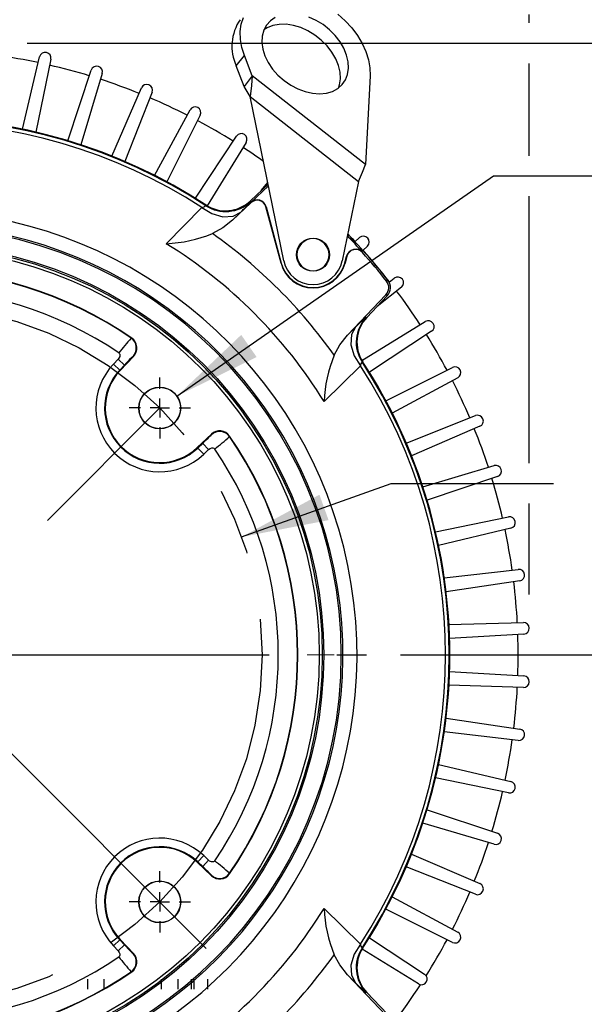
# Model space of a CAD drawing. Header units: inches. Extents: x 0 to 77, y 0 to 59.5.
# Tile 12 of 17: x 61.8 to 67.7, y 17.2 to 27.4. Entities that reach past the tile are written whole.
import ezdxf

# ---------------------------------------------------------------- set-up
doc = ezdxf.new("R2010")
doc.units = ezdxf.units.IN
doc.header["$LTSCALE"] = 7
doc.header["$MEASUREMENT"] = 0
doc.linetypes.add('CENTERX2', pattern=[0.8, 0.5, -0.1, 0.1, -0.1])
doc.linetypes.add('HIDDEN', pattern=[0.075, 0.05, -0.025])
doc.layers.add('CENTER', color=40, linetype='CENTERX2')
doc.layers.add('HIDDEN', color=102, linetype='HIDDEN')
doc.layers.add('DIMENSIONS', color=140, linetype='Continuous', lineweight=25)
doc.styles.add('SLDTEXTSTYLE0', font='TXT', dxfattribs={"width": 0.7})
doc.dimstyles.new('SLDDIMSTYLE0', dxfattribs={"dimtxt": 0.518519, "dimasz": 0.91, "dimexe": 0, "dimexo": 0.0625, "dimgap": 0.12963, "dimtad": 0, "dimtih": 1, "dimtoh": 1, "dimrnd": 1e-09, "dimzin": 12, "dimdsep": 46, "dimtxsty": 'SLDTEXTSTYLE0', "dimsah": 1, "dimcen": 0, "dimadec": 0, "dimazin": 3, "dimtfac": 1, "dimtofl": 0, "dimtmove": 0, "dimatfit": 3, "dimfxl": 0, "dimfrac": 2, "dimtolj": 1, "dimtzin": 12, "dimarcsym": 0})
doc.dimstyles.new('SLDDIMSTYLE1', dxfattribs={"dimtxt": 0.518519, "dimasz": 0.91, "dimexe": 0, "dimexo": 0.0625, "dimgap": 0.12963, "dimtad": 0, "dimtih": 1, "dimtoh": 1, "dimrnd": 1e-09, "dimdsep": 46, "dimtxsty": 'SLDTEXTSTYLE0', "dimsah": 1, "dimcen": 0.09, "dimadec": 0, "dimazin": 2, "dimtfac": 1, "dimtmove": 0, "dimatfit": 0, "dimfxl": 0, "dimfrac": 2, "dimtolj": 1, "dimtzin": 12, "dimarcsym": 0})
doc.dimstyles.new('SLDDIMSTYLE2', dxfattribs={"dimtxt": 0.518519, "dimasz": 0.91, "dimexe": 0, "dimexo": 0.0625, "dimgap": 0.12963, "dimtad": 0, "dimtih": 1, "dimtoh": 1, "dimdec": 4, "dimlfac": 7, "dimzin": 12, "dimdsep": 46, "dimtxsty": 'SLDTEXTSTYLE0', "dimsah": 1, "dimcen": 0.09, "dimadec": 0, "dimazin": 3, "dimtfac": 1, "dimtdec": 0, "dimtofl": 0, "dimtmove": 0, "dimatfit": 3, "dimfxl": 0, "dimfrac": 2, "dimtolj": 1, "dimtzin": 12, "dimarcsym": 0})
doc.dimstyles.new('SLDDIMSTYLE3', dxfattribs={"dimtxt": 0.518519, "dimasz": 0.91, "dimexe": 0, "dimexo": 0.0625, "dimgap": 0.12963, "dimtad": 0, "dimtih": 1, "dimtoh": 1, "dimrnd": 1e-09, "dimzin": 12, "dimdsep": 46, "dimtxsty": 'SLDTEXTSTYLE0', "dimsah": 1, "dimcen": 0.09, "dimadec": 0, "dimazin": 3, "dimtfac": 1, "dimtofl": 0, "dimtmove": 0, "dimatfit": 3, "dimfxl": 0, "dimfrac": 2, "dimtolj": 1, "dimtzin": 12, "dimarcsym": 0})
doc.dimstyles.new('SLDDIMSTYLE6', dxfattribs={"dimtxt": 0.518519, "dimasz": 0.91, "dimexe": 0, "dimexo": 0.0625, "dimgap": 0.12963, "dimtad": 0, "dimtih": 1, "dimtoh": 1, "dimrnd": 1e-09, "dimzin": 12, "dimdsep": 46, "dimtxsty": 'SLDTEXTSTYLE0', "dimsah": 1, "dimcen": 0, "dimadec": 0, "dimazin": 3, "dimtfac": 1, "dimtofl": 0, "dimtmove": 0, "dimatfit": 3, "dimfxl": 0, "dimfrac": 2, "dimtolj": 1, "dimtzin": 12, "dimarcsym": 0})
doc.dimstyles.new('SLDDIMSTYLE7', dxfattribs={"dimtxt": 0.518519, "dimasz": 0.91, "dimexe": 0, "dimexo": 0.0625, "dimgap": 0.12963, "dimtad": 0, "dimtih": 1, "dimtoh": 1, "dimrnd": 1e-09, "dimzin": 12, "dimdsep": 46, "dimtxsty": 'SLDTEXTSTYLE0', "dimsah": 1, "dimcen": 0, "dimadec": 0, "dimazin": 3, "dimtfac": 1, "dimtofl": 0, "dimtmove": 0, "dimatfit": 3, "dimfxl": 0, "dimfrac": 2, "dimtolj": 1, "dimtzin": 12, "dimarcsym": 0})

# ---------------------------------------------------------------- blocks, each defined once
blk = doc.blocks.new('_D')
at = {"layer": 'DIMENSIONS'}
for p, q in [((68.165, 23.379), (67.991, 23.379)), ((67.991, 23.379), (67.991, 22.555)), ((70.138, 23.379), (70.312, 23.379)), ((70.312, 23.379), (70.312, 22.555)), ((64.14, 22.07), (65.692, 22.626)), ((65.692, 22.626), (67.379, 22.626)), ((67.991, 22.555), (68.165, 22.555)), ((70.312, 22.555), (70.138, 22.555))]:
    blk.add_line(p, q, dxfattribs=at)
blk.add_solid([(64.14, 22.07), (65.044, 22.245), (64.949, 22.509)], dxfattribs=at)
at = {"layer": 'DIMENSIONS', "char_height": 0.5185, "attachment_point": 1, "style": 'SLDTEXTSTYLE0'}
for s, insert in [('%%c', (67.989, 24.164)), ('7.25', (68.773, 24.164)), ('184.2', (68.165, 23.223)), ('B.C.', (68.435, 22.283))]:
    blk.add_mtext(s, dxfattribs=dict(at, insert=insert))
blk = doc.blocks.new('_D_1')
at = {"layer": 'DIMENSIONS'}
for p, q in [((68.725, 29.352), (68.551, 29.352)), ((68.551, 29.352), (68.551, 28.527)), ((70.266, 29.352), (70.44, 29.352)), ((70.44, 29.352), (70.44, 28.527)), ((71.202, 29.353), (71.88, 29.353)), ((71.88, 29.353), (71.88, 27.704)), ((68.551, 28.527), (68.725, 28.527)), ((70.44, 28.527), (70.266, 28.527)), ((64.995, 27.704), (72.755, 27.704)), ((61.914, 27.196), (72.755, 27.196)), ((71.88, 27.196), (71.88, 25.446))]:
    blk.add_line(p, q, dxfattribs=at)
for points in [[(71.88, 27.704), (72.02, 28.614), (71.74, 28.614)], [(71.88, 27.196), (71.74, 26.286), (72.02, 26.286)]]:
    blk.add_solid(points, dxfattribs=at)
at = {"layer": 'DIMENSIONS', "char_height": 0.5185, "attachment_point": 1, "style": 'SLDTEXTSTYLE0'}
for s, insert in [('0.51', (68.725, 30.136)), ('12.9', (68.725, 29.196))]:
    blk.add_mtext(s, dxfattribs=dict(at, insert=insert))
blk = doc.blocks.new('_D_2')
at = {"layer": 'DIMENSIONS'}
for p, q in [((60.728, 25.906), (60.728, 29.263)), ((57.434, 24.139), (54.776, 26.798))]:
    blk.add_line(p, q, dxfattribs=at)
for start, end in [(90, 107.5233), (117.6632, 135)]:
    blk.add_arc((60.728, 20.846), 7.542, start, end, dxfattribs=at)
for points in [[(60.728, 28.388), (59.811, 28.473), (59.828, 28.194)], [(55.395, 26.179), (56.169, 26.678), (55.983, 26.887)]]:
    blk.add_solid(points, dxfattribs=at)
at = {"layer": 'DIMENSIONS', "insert": (57.226, 28.07), "char_height": 0.5185, "attachment_point": 1, "style": 'SLDTEXTSTYLE0'}
blk.add_mtext('45°', dxfattribs=at)
blk = doc.blocks.new('_D_4')
at = {"layer": 'DIMENSIONS'}
for p, q in [((61.914, 27.196), (72.755, 27.196)), ((71.88, 27.196), (71.88, 21.849)), ((70.893, 20.906), (70.719, 20.906)), ((70.719, 20.906), (70.719, 20.081)), ((72.866, 20.906), (73.04, 20.906)), ((73.04, 20.906), (73.04, 20.081)), ((70.719, 20.081), (70.893, 20.081)), ((73.04, 20.081), (72.866, 20.081)), ((71.88, 14.618), (71.88, 19.965)), ((66.767, 14.618), (72.755, 14.618))]:
    blk.add_line(p, q, dxfattribs=at)
for points in [[(71.88, 27.196), (71.74, 26.286), (72.02, 26.286)], [(71.88, 14.618), (72.02, 15.528), (71.74, 15.528)]]:
    blk.add_solid(points, dxfattribs=at)
at = {"layer": 'DIMENSIONS', "char_height": 0.5185, "attachment_point": 1, "style": 'SLDTEXTSTYLE0'}
for s, insert in [('12.58', (70.893, 21.69)), ('319.5', (70.893, 20.75))]:
    blk.add_mtext(s, dxfattribs=dict(at, insert=insert))
blk = doc.blocks.new('_D_8')
at = {"layer": 'DIMENSIONS'}
for p, q in [((48.106, 27.308), (47.932, 27.308)), ((47.932, 27.308), (47.932, 26.483)), ((50.078, 27.308), (50.252, 27.308)), ((50.252, 27.308), (50.252, 26.483)), ((52.22, 27.308), (50.47, 27.308)), ((56.289, 24.218), (52.22, 27.308)), ((47.932, 26.483), (48.106, 26.483)), ((50.252, 26.483), (50.078, 26.483))]:
    blk.add_line(p, q, dxfattribs=at)
blk.add_solid([(56.289, 24.218), (55.649, 24.879), (55.479, 24.657)], dxfattribs=at)
at = {"layer": 'DIMENSIONS', "char_height": 0.5185, "attachment_point": 1, "style": 'SLDTEXTSTYLE0'}
for s, insert in [('%%c', (47.714, 28.093)), ('11.15', (48.497, 28.093)), ('283.2', (48.106, 27.152))]:
    blk.add_mtext(s, dxfattribs=dict(at, insert=insert))
blk = doc.blocks.new('_D_9')
at = {"layer": 'DIMENSIONS'}
for p, q in [((55.04, 31.757), (55.04, 34.647)), ((67.128, 27.914), (67.128, 34.647)), ((55.04, 33.772), (59.394, 33.772)), ((60.097, 33.771), (59.923, 33.771)), ((59.923, 33.771), (59.923, 32.946)), ((62.07, 33.771), (62.244, 33.771)), ((62.244, 33.771), (62.244, 32.946)), ((67.128, 33.772), (62.773, 33.772)), ((59.923, 32.946), (60.097, 32.946)), ((62.244, 32.946), (62.07, 32.946)), ((55.04, 29.809), (55.04, 31.337)), ((55.04, 26.744), (55.04, 29.389)), ((67.128, 27.406), (67.128, 27.494)), ((67.128, 26.028), (67.128, 26.986)), ((55.04, 25.376), (55.04, 26.324)), ((67.128, 22.836), (67.128, 25.608)), ((55.04, 24.126), (55.04, 24.956)), ((67.128, 21.472), (67.128, 22.416))]:
    blk.add_line(p, q, dxfattribs=at)
for points in [[(55.04, 33.772), (55.95, 33.632), (55.95, 33.912)], [(67.128, 33.772), (66.218, 33.912), (66.218, 33.632)]]:
    blk.add_solid(points, dxfattribs=at)
at = {"layer": 'DIMENSIONS', "char_height": 0.5185, "attachment_point": 1, "style": 'SLDTEXTSTYLE0'}
for s, insert in [('12.09', (60.097, 34.555)), ('307.0', (60.097, 33.615))]:
    blk.add_mtext(s, dxfattribs=dict(at, insert=insert))
blk = doc.blocks.new('_D_10')
at = {"layer": 'DIMENSIONS'}
for p, q in [((65.789, 20.846), (70.407, 20.846)), ((69.532, 20.846), (69.532, 18.673)), ((68.546, 17.731), (68.372, 17.731)), ((68.372, 17.731), (68.372, 16.906)), ((70.519, 17.731), (70.693, 17.731)), ((70.693, 17.731), (70.693, 16.906)), ((68.372, 16.906), (68.546, 16.906)), ((70.693, 16.906), (70.519, 16.906)), ((69.532, 14.618), (69.532, 16.79)), ((66.767, 14.618), (70.407, 14.618))]:
    blk.add_line(p, q, dxfattribs=at)
for points in [[(69.532, 20.846), (69.392, 19.936), (69.672, 19.936)], [(69.532, 14.618), (69.672, 15.528), (69.392, 15.528)]]:
    blk.add_solid(points, dxfattribs=at)
at = {"layer": 'DIMENSIONS', "char_height": 0.5185, "attachment_point": 1, "style": 'SLDTEXTSTYLE0'}
for s, insert in [('6.23', (68.762, 18.515)), ('158.2', (68.546, 17.574))]:
    blk.add_mtext(s, dxfattribs=dict(at, insert=insert))
blk = doc.blocks.new('_D_11')
at = {"layer": 'DIMENSIONS'}
for p, q in [((63.47, 23.533), (66.755, 25.818)), ((66.755, 25.818), (67.879, 25.818))]:
    blk.add_line(p, q, dxfattribs=at)
blk.add_solid([(63.47, 23.533), (64.297, 23.938), (64.137, 24.168)], dxfattribs=at)
at = {"layer": 'DIMENSIONS', "char_height": 0.5185, "attachment_point": 1, "style": 'SLDTEXTSTYLE0'}
for s, insert in [('4X', (69.431, 26.9)), ('%%c', (68.316, 26.073)), ('1/2-13', (69.1, 26.075)), ('x 0.81', (68.788, 25.248))]:
    blk.add_mtext(s, dxfattribs=dict(at, insert=insert))
blk = doc.blocks.new('SW_CENTERMARKSYMBOL_0')
at = {"layer": 'CENTER', "color": 0}
for p, q in [((0, 0.2), (0, 4.711)), ((-0.2, 0), (-4.711, 0)), ((0, 0), (-0.1, 0)), ((0, 0), (0, 0.1)), ((0, 0), (0, -0.1)), ((0, 0), (0.1, 0)), ((0.2, 0), (4.711, 0)), ((0, -0.2), (0, -4.711))]:
    blk.add_line(p, q, dxfattribs=at)
blk = doc.blocks.new('SW_CENTERMARKSYMBOL_2')
at = {"layer": 'CENTER', "color": 0}
for p, q in [((0, 0.2), (0, 0.318)), ((-0.2, 0), (-0.318, 0)), ((0, 0), (-0.1, 0)), ((0, 0), (0, 0.1)), ((0, 0), (0, -0.1)), ((0, 0), (0.1, 0)), ((0.2, 0), (0.318, 0)), ((0, -0.2), (0, -0.318))]:
    blk.add_line(p, q, dxfattribs=at)
blk = doc.blocks.new('SW_CENTERMARKSYMBOL_3')
at = {"layer": 'CENTER', "color": 0}
for p, q in [((0, 0.2), (0, 0.318)), ((-0.2, 0), (-0.318, 0)), ((0, 0), (-0.1, 0)), ((0, 0), (0, 0.1)), ((0, 0), (0, -0.1)), ((0, 0), (0.1, 0)), ((0.2, 0), (0.318, 0)), ((0, -0.2), (0, -0.318))]:
    blk.add_line(p, q, dxfattribs=at)

msp = doc.modelspace()

# ---------------------------------------------------------------- linework, layer by layer
for p, q in [((61.86459, 26.303347), (62.043141, 27.054654)), ((62.160283, 27.028684), (62.004589, 26.27231)), ((64.084831, 26.958867), (64.169418, 27.067132)), ((64.250626, 26.855048), (64.169418, 27.067132)), ((62.335931, 26.183527), (62.579283, 26.916414)), ((62.693716, 26.880333), (62.472692, 26.140406)), ((64.166039, 26.746783), (64.084831, 26.958867)), ((64.250626, 26.855048), (64.166039, 26.746783)), ((65.428605, 25.93471), (64.250626, 26.855048)), ((65.4757, 26.858334), (65.428605, 25.93471)), ((62.795035, 26.023083), (63.101337, 26.731971)), ((63.21219, 26.686055), (62.927518, 25.968207)), ((64.229372, 26.64077), (65.354965, 25.76136)), ((64.578671, 24.937664), (64.229372, 26.64077)), ((63.238409, 25.823236), (63.605329, 26.502731)), ((63.711758, 26.447327), (63.365605, 25.757022)), ((63.662678, 25.585507), (64.087423, 26.230437)), ((64.188619, 26.165968), (63.783619, 25.508459)), ((65.354965, 25.76136), (65.186029, 24.937664)), ((64.232286, 25.558812), (64.415599, 25.732769)), ((64.235682, 25.54171), (64.419088, 25.715756)), ((64.344711, 25.665499), (64.411971, 25.750457)), ((64.232286, 25.558812), (64.232988, 25.551098)), ((63.359159, 25.114015), (63.72962, 25.491745)), ((63.77013, 25.509046), (63.769681, 25.516594)), ((64.237935, 25.539336), (64.047999, 25.359094)), ((64.237935, 25.539336), (64.235682, 25.54171)), ((64.393437, 25.49548), (64.396599, 25.496327)), ((64.550072, 24.910914), (64.393437, 25.49548)), ((64.396599, 25.496327), (64.553233, 24.911761)), ((64.131555, 25.442551), (64.047999, 25.359094)), ((65.317888, 25.134175), (65.366631, 25.177499)), ((65.447692, 25.089036), (65.400286, 25.044255)), ((65.211467, 24.911761), (65.231204, 24.985422)), ((65.234366, 24.984574), (65.214629, 24.910914)), ((65.231204, 24.985422), (65.234366, 24.984574)), ((65.397644, 25.025119), (65.395205, 25.022936)), ((64.553233, 24.911761), (64.550072, 24.910914)), ((65.211467, 24.911761), (65.214629, 24.910914)), ((65.659941, 24.73596), (65.645796, 24.724802)), ((65.672509, 24.716581), (65.726521, 24.75674)), ((65.799564, 24.661549), (65.547902, 24.462308)), ((65.241496, 24.165597), (65.639402, 24.584902)), ((65.652471, 24.572501), (65.441214, 24.349883)), ((65.652471, 24.572501), (65.639402, 24.584902)), ((65.433501, 24.350585), (65.441214, 24.349883)), ((65.241496, 24.165597), (65.324954, 24.249153)), ((65.390862, 23.901216), (66.048371, 24.306216)), ((63.000191, 24.13399), (62.994528, 24.13349)), ((66.112839, 24.205021), (65.46791, 23.780275)), ((62.859558, 23.916228), (62.810872, 23.864923)), ((62.85953, 23.916255), (62.859556, 23.91623)), ((62.859558, 23.916228), (62.924475, 23.854624)), ((62.880733, 23.798628), (63.019798, 23.945172)), ((63.019798, 23.945172), (63.014248, 23.944594)), ((62.810872, 23.864923), (62.875789, 23.803319)), ((62.924475, 23.854624), (62.875789, 23.803319)), ((65.374148, 23.847217), (64.996418, 23.476756)), ((65.398997, 23.887278), (65.391448, 23.887727)), ((65.639425, 23.483202), (66.32973, 23.829355)), ((62.880733, 23.798628), (62.875789, 23.803319)), ((66.385133, 23.722926), (65.705639, 23.356007)), ((65.85061, 23.045116), (66.568457, 23.329787)), ((66.614374, 23.218934), (65.905486, 22.912633)), ((63.827574, 23.137395), (63.68103, 22.99833)), ((63.826997, 23.131845), (63.827574, 23.137395)), ((64.015893, 23.112125), (64.016393, 23.117788)), ((63.68103, 22.99833), (63.685722, 22.993386)), ((63.685722, 22.993386), (63.737026, 23.042072)), ((63.737026, 23.042072), (63.79863, 22.977155)), ((63.747326, 22.928469), (63.685722, 22.993386)), ((63.747326, 22.928469), (63.79863, 22.977155)), ((63.798633, 22.977153), (63.798657, 22.977127)), ((66.022809, 22.59029), (66.762736, 22.811314)), ((66.798816, 22.696881), (66.06593, 22.453528)), ((66.154712, 22.122187), (66.911087, 22.27788)), ((66.937057, 22.160738), (66.18575, 21.982187)), ((66.245316, 21.644368), (67.012382, 21.733548)), ((67.028043, 21.614588), (66.264033, 21.502197)), ((66.29393, 21.160472), (67.06585, 21.182458)), ((67.071084, 21.062586), (66.300185, 21.01721)), ((66.300185, 20.67418), (67.071084, 20.628805)), ((67.06585, 20.508933), (66.29393, 20.530918)), ((66.264033, 20.189193), (67.028043, 20.076802)), ((67.012382, 19.957843), (66.245316, 20.047022)), ((66.18575, 19.709203), (66.937057, 19.530652)), ((66.911087, 19.41351), (66.154712, 19.569204)), ((66.06593, 19.237862), (66.798816, 18.994509)), ((66.762736, 18.880076), (66.022809, 19.1011)), ((63.747326, 18.762921), (63.685722, 18.698004)), ((63.79863, 18.714235), (63.737026, 18.649318)), ((63.79863, 18.714235), (63.747326, 18.762921)), ((63.798657, 18.714263), (63.798633, 18.714237)), ((65.905486, 18.778757), (66.614374, 18.472456)), ((63.68103, 18.69306), (63.685722, 18.698004)), ((63.68103, 18.69306), (63.827574, 18.553995)), ((63.737026, 18.649318), (63.685722, 18.698004)), ((66.568457, 18.361603), (65.85061, 18.646275)), ((63.827574, 18.553995), (63.826997, 18.559545)), ((64.016393, 18.573602), (64.015893, 18.579265)), ((65.705639, 18.335384), (66.385133, 17.968464)), ((64.996418, 18.214634), (65.374148, 17.844173)), ((66.32973, 17.862035), (65.639425, 18.208188)), ((62.810872, 17.826467), (62.875789, 17.888071)), ((62.880733, 17.892762), (62.875789, 17.888071)), ((62.875789, 17.888071), (62.924475, 17.836766)), ((63.019798, 17.746218), (62.880733, 17.892762)), ((65.467785, 17.910914), (66.040386, 17.532526)), ((62.810872, 17.826467), (62.859558, 17.775162)), ((62.924475, 17.836766), (62.859558, 17.775162)), ((65.975919, 17.431333), (65.390991, 17.790371)), ((65.391448, 17.803663), (65.398997, 17.804112)), ((62.859556, 17.77516), (62.85953, 17.775135)), ((63.014248, 17.746796), (63.019798, 17.746218)), ((62.994528, 17.5579), (63.000191, 17.5574)), ((65.324954, 17.442237), (65.241496, 17.525793)), ((65.241496, 17.525793), (65.639402, 17.106488)), ((65.441214, 17.341507), (65.433501, 17.340805)), ((65.441214, 17.341507), (65.652471, 17.118889))]:
    msp.add_line(p, q)
at = {"color": 179, "linetype": 'Continuous', "lineweight": 18}
msp.add_line((65.102757, 20.845695), (64.821574, 20.845695), dxfattribs=at)
at = {"flags": 128}
for points in [[(65.138663, 27.495196), (65.215042, 27.42756), (65.283733, 27.35358), (65.34346, 27.27463), (65.393115, 27.192176), (65.431775, 27.107751), (65.458721, 27.022922), (65.473454, 26.939265), (65.4757, 26.858334)], [(64.169418, 27.067132), (64.142876, 27.151947), (64.12856, 27.235538), (64.126737, 27.316351), (64.13744, 27.392886), (64.160471, 27.463721)], [(64.489682, 27.46276), (64.439241, 27.427854), (64.399211, 27.383114), (64.370744, 27.329828), (64.354659, 27.269527), (64.351419, 27.203947), (64.361117, 27.134974), (64.383473, 27.064592), (64.417845, 26.994827), (64.463244, 26.927685), (64.518364, 26.865097), (64.581619, 26.808865), (64.65119, 26.760606), (64.725074, 26.721709), (64.801147, 26.693292)], [(65.14535, 26.729915), (65.156591, 26.763309), (65.166289, 26.826477), (65.163048, 26.893997), (65.146963, 26.963926), (65.118497, 27.034253), (65.078467, 27.102954), (65.028026, 27.168053), (64.968624, 27.227678), (64.901971, 27.280112), (64.829984, 27.323848), (64.754735, 27.357627), (64.678387, 27.380478), (64.603137, 27.391743), (64.53115, 27.391098), (64.464497, 27.378561), (64.405096, 27.354494), (64.372357, 27.333844)], [(64.801147, 26.693292), (64.87722, 26.676172), (64.951104, 26.670843), (65.020675, 26.677458), (65.08393, 26.695826), (65.13905, 26.725419), (65.184449, 26.765385), (65.218821, 26.814575), (65.241177, 26.871575), (65.250875, 26.934743), (65.247635, 27.002263), (65.23155, 27.072192), (65.203083, 27.142519), (65.163053, 27.21122), (65.112612, 27.276319), (65.05321, 27.335943), (64.986558, 27.388378), (64.914571, 27.432114), (64.839321, 27.465893)], [(64.250626, 26.855048), (64.244741, 26.754973), (64.229372, 26.64077)], [(64.229372, 26.64077), (64.199202, 26.694597), (64.166039, 26.746783)], [(65.354965, 25.76136), (65.397687, 25.856925), (65.428605, 25.93471)], [(63.72962, 25.491745), (63.833009, 25.426882), (63.947659, 25.393183), (64.052966, 25.399961), (64.131556, 25.442551)], [(64.047999, 25.359094), (63.945713, 25.277601), (63.83923, 25.219753)], [(65.324953, 24.249153), (65.282364, 24.170564), (65.275586, 24.065256), (65.309285, 23.950607), (65.374148, 23.847217)], [(65.102156, 23.956828), (65.160003, 24.06331), (65.241496, 24.165597)], [(62.865676, 23.979954), (62.871221, 23.974795), (62.87542, 23.967188), (62.877222, 23.958379), (62.875769, 23.94439), (62.867566, 23.926375), (62.85953, 23.916255)], [(63.014248, 23.944594), (63.00602, 23.937695), (62.997314, 23.92918)], [(63.811583, 23.114911), (63.820098, 23.123617), (63.826997, 23.131845)], [(63.798657, 22.977127), (63.815226, 22.988913), (63.831666, 22.994387), (63.843936, 22.994462), (63.853199, 22.991425), (63.860837, 22.985279), (63.862356, 22.983273)], [(63.862356, 18.708117), (63.857198, 18.702572), (63.849591, 18.698373), (63.840782, 18.69657), (63.826793, 18.698023), (63.808778, 18.706227), (63.798657, 18.714263)], [(63.826997, 18.559545), (63.820098, 18.567773), (63.811583, 18.576479)], [(65.374148, 17.844173), (65.309285, 17.740783), (65.275586, 17.626134), (65.282364, 17.520827), (65.324953, 17.442237)], [(62.85953, 17.775135), (62.871316, 17.758567), (62.87679, 17.742127), (62.876865, 17.729856), (62.873828, 17.720594), (62.867681, 17.712956), (62.865676, 17.711436)], [(62.997314, 17.76221), (63.00602, 17.753695), (63.014248, 17.746796)], [(65.241496, 17.525793), (65.160003, 17.62808), (65.102156, 17.734562)]]:
    msp.add_lwpolyline(points, dxfattribs=at)
for centre, radius in [((64.88235, 24.999947), 0.172), ((60.728098, 20.845695), 4.266), ((60.728098, 20.845695), 4.25), ((60.728098, 20.845695), 4.219), ((63.29136, 23.408957), 0.217758), ((63.29136, 23.408957), 0.215386), ((63.29136, 18.282433), 0.217758), ((63.29136, 18.282433), 0.215386)]:
    msp.add_circle(centre, radius)
for centre, radius, start, end in [((64.532436, 27.162981), 0.491948, 145.8006205, 204.5136874), ((62.101515, 27.040781), 0.06, 348.3685639, 166.6314361), ((60.728098, 20.845695), 6.284284, 78.0556125, 81.9443875), ((60.728098, 20.845695), 6.284284, 73.0556125, 76.9443875), ((62.636226, 26.897506), 0.06, 343.3685639, 161.6314361), ((60.728098, 20.845695), 6.284284, 68.0556125, 71.9443875), ((63.156415, 26.708173), 0.06, 338.3685639, 156.6314361), ((60.728098, 20.845695), 6.284284, 63.0556125, 66.9443875), ((63.658124, 26.474222), 0.06, 333.3685639, 151.6314361), ((60.728098, 20.845695), 5.574727, 56.7630719, 123.0986359), ((60.728098, 20.845695), 5.567836, 56.8824851, 123.1175147), ((60.728098, 20.845695), 5.531267, 57.1360249, 122.8639749), ((60.728098, 20.845695), 6.284284, 58.0556125, 61.9443875), ((64.137532, 26.197435), 0.06, 328.3685639, 146.6314361), ((60.728098, 20.845695), 6.284284, 54.6150571, 56.9443875), ((63.97423, 25.83086), 0.374971, 236.9407527, 313.4879913), ((63.974911, 25.823382), 0.375157, 236.9168515, 313.465557), ((63.53096, 26.10545), 0.894511, 312.1770242, 321.7038429), ((64.30264, 25.471151), 0.097273, 15, 133.5), ((64.30264, 25.471151), 0.094, 15, 133.5), ((63.712799, 25.587207), 0.096933, 279.9931799, 306.2594502), ((60.728098, 20.845695), 4.610794, 218.4979885, 84.5144953), ((60.728098, 20.845695), 4.464519, 218.7936992, 84.2192001), ((60.728098, 20.845695), 4.447922, 0, 90), ((63.288947, 26.575468), 1.463138, 272.7505037, 292.0921813), ((60.728098, 20.845695), 5.367637, 35.4230695, 54.5769305), ((64.88235, 24.999947), 0.166679, 0, 180), ((60.728098, 20.845695), 6.266757, 41.8297681, 43.9609989), ((60.728098, 20.845695), 6.2815, 38.2665699, 44.0531915), ((60.728098, 20.845695), 6.284284, 43.0556125, 44.0705439), ((65.406491, 25.132653), 0.06, 313.3685639, 131.6314361), ((60.728098, 20.845695), 5.014084, 31.6503476, 58.3496525), ((65.325163, 24.960245), 0.097273, 41.8297681, 165), ((65.325163, 24.960245), 0.094, 41.8297681, 165), ((60.728098, 20.845695), 6.284284, 38.0556125, 41.9443875), ((64.88235, 24.999947), 0.31, 191.590368, 348.409632), ((64.88235, 24.999947), 0.166679, 180, 0), ((60.728098, 20.845695), 6.263484, 38.2665699, 41.8297681), ((60.728098, 20.845695), 3.99691, 55.3569309, 124.6430691), ((60.728098, 20.845695), 3.993282, 55.4196929, 124.5803071), ((64.88235, 24.999947), 0.344, 195, 345), ((64.88235, 24.999947), 0.340727, 195, 345), ((65.561799, 24.658545), 0.125, 316.5, 38.2665699), ((65.762321, 24.708591), 0.06, 308.3685639, 126.6314361), ((60.728098, 20.845695), 3.793782, 55.7058319, 124.2941498), ((65.561799, 24.658545), 0.106984, 316.5, 38.2665699), ((60.728098, 20.845695), 6.284284, 33.0556125, 36.9443875), ((65.987853, 23.648557), 0.894511, 128.296157, 137.8229758), ((65.705785, 24.092508), 0.375157, 136.5344453, 213.0831514), ((65.713263, 24.091827), 0.374971, 136.5120087, 213.0592473), ((66.079838, 24.25513), 0.06, 303.3685639, 121.6314361), ((65.862797, 21.595541), 3.829903, 138.4964227, 141.4954139), ((62.923448, 24.030592), 0.125062, 316.5558706, 55.3638224), ((62.929183, 24.031189), 0.12494, 316.4907617, 55.3661693), ((60.728098, 20.845695), 6.284284, 28.0556125, 31.9443875), ((64.725409, 22.168042), 2.467371, 134.4574063, 136.8779888), ((66.459557, 23.406173), 1.464841, 157.9191658, 177.2381485), ((63.29136, 23.408957), 0.6624, 136.5, 313.5), ((65.469606, 23.830398), 0.096929, 143.7399852, 170.0073948), ((60.728098, 20.845695), 5.531267, 327.1360249, 32.8639749), ((60.728098, 20.845695), 5.574727, 0, 33.2369281), ((60.728098, 20.845695), 5.567836, 326.8824851, 33.1175147), ((66.356625, 23.775721), 0.06, 298.3685639, 116.6314361), ((63.29136, 23.408957), 0.572905, 136.5, 313.5), ((63.29136, 23.408957), 0.56609, 136.5, 313.5), ((60.728098, 20.845695), 6.284284, 23.0556125, 26.9443875), ((66.590575, 23.274013), 0.06, 293.3685639, 111.6314361), ((62.050444, 24.843006), 2.467371, 313.1220113, 315.5425953), ((63.912995, 23.041045), 0.125062, 34.6361777, 133.4441294), ((63.913592, 23.046781), 0.12494, 34.6338307, 133.5092383), ((61.475752, 25.98297), 3.833283, 308.506253, 311.5025996), ((60.728098, 20.845695), 3.993282, 325.4196929, 34.5803071), ((60.728098, 20.845695), 3.99691, 325.3569309, 34.6430691), ((60.728098, 20.845695), 6.284284, 18.0556125, 21.9443875), ((60.728098, 20.845695), 3.793782, 325.7058326, 34.2941498), ((66.779909, 22.753824), 0.06, 288.3685639, 106.6314361), ((60.728098, 20.845695), 6.284284, 13.0556125, 16.9443875), ((66.923184, 22.219113), 0.06, 283.3685639, 101.6314361), ((60.728098, 20.845695), 6.284284, 8.0556125, 11.9443875), ((67.019311, 21.673949), 0.06, 278.3685639, 96.6314361), ((60.728098, 20.845695), 6.284284, 3.0556125, 6.9443875), ((67.067558, 21.122482), 0.06, 273.3685639, 91.6314361), ((60.728098, 20.845695), 6.284284, 358.0556125, 1.9443875), ((60.728098, 20.845695), 4.447922, 270, 0), ((60.728098, 20.845695), 5.574727, 326.6115818, 0.000002), ((67.067558, 20.568908), 0.06, 268.3685639, 86.6314361), ((60.728098, 20.845695), 6.284284, 353.0556125, 356.9443875), ((67.019311, 20.017441), 0.06, 263.3685639, 81.6314361), ((60.728098, 20.845695), 6.284284, 348.0556125, 351.9443875), ((66.923184, 19.472277), 0.06, 258.3685639, 76.6314361), ((60.728098, 20.845695), 6.284284, 343.0556125, 346.9443875), ((63.29136, 18.282433), 0.6624, 46.5, 223.5), ((66.779909, 18.937566), 0.06, 253.3685639, 71.6314361), ((63.29136, 18.282433), 0.572905, 46.5, 223.5), ((63.29136, 18.282433), 0.56609, 46.5, 223.5), ((60.728098, 20.845695), 6.284284, 338.0556125, 341.9443875), ((61.47796, 15.711016), 3.829876, 48.4963996, 51.4954112), ((62.050445, 16.848384), 2.467371, 44.4574063, 46.8779888), ((63.912995, 18.650345), 0.125062, 226.5558706, 325.3638224), ((63.913592, 18.644609), 0.12494, 226.4907617, 325.3661693), ((66.590575, 18.417377), 0.06, 248.3685639, 66.6314361), ((60.728098, 20.845695), 6.284284, 333.0556125, 336.9443875), ((60.728098, 20.845695), 5.014084, 301.6503476, 328.3496525), ((66.45787, 18.284845), 1.463138, 182.7505037, 202.0921813), ((60.728098, 20.845695), 6.284284, 327.9991737, 331.9443875), ((66.356625, 17.915669), 0.06, 243.3685639, 61.6314361), ((64.725409, 19.523348), 2.467371, 223.1220112, 225.5425953), ((65.705785, 17.598882), 0.375157, 146.9168515, 223.465557), ((65.713263, 17.599563), 0.374971, 146.9407527, 223.4879913), ((65.46961, 17.860994), 0.096933, 189.9931799, 216.2594502), ((60.728098, 20.845695), 3.793782, 235.7058319, 304.2941498), ((65.865372, 20.098041), 3.833283, 218.506253, 221.5025996), ((62.923448, 17.660798), 0.125062, 304.6361777, 43.4441294), ((62.929183, 17.660201), 0.12494, 304.6338307, 43.5092384), ((60.728098, 20.845695), 5.367637, 305.4230695, 324.5769305), ((60.728098, 20.845695), 3.99691, 235.3569309, 304.6430691), ((60.728098, 20.845695), 3.993282, 235.4196929, 304.5803071), ((66.007306, 17.482468), 0.06, 238.4576893, 56.5423107), ((65.987853, 18.042833), 0.894511, 222.1770242, 231.7038429), ((60.728098, 20.845695), 6.284284, 317.9651553, 327.0008263)]:
    msp.add_arc(centre, radius, start, end)
at = {"layer": 'CENTER'}
for p, q in [((57.681975, 23.891818), (63.774221, 17.799572)), ((58.164836, 18.282433), (63.29136, 23.408957))]:
    msp.add_line(p, q, dxfattribs=at)
msp.add_circle((60.728098, 20.845695), 3.625, dxfattribs=at)
at = {"layer": 'HIDDEN'}
for p, q in [((62.540598, 17.479695), (62.540598, 17.375695)), ((62.712598, 17.375695), (62.712598, 17.479695)), ((63.306098, 17.479695), (63.306098, 17.375695)), ((63.478098, 17.479695), (63.478098, 17.375695)), ((63.618598, 17.479695), (63.618598, 17.375695)), ((63.650098, 17.375695), (63.650098, 17.479695)), ((63.790598, 17.375695), (63.790598, 17.479695))]:
    msp.add_line(p, q, dxfattribs=at)

# ---------------------------------------------------------------- block references
at = {"layer": 'CENTER'}
for name, p in [('SW_CENTERMARKSYMBOL_0', (60.728098, 20.845695)), ('SW_CENTERMARKSYMBOL_2', (63.29136, 23.408957)), ('SW_CENTERMARKSYMBOL_3', (63.29136, 18.282433))]:
    msp.add_blockref(name, p, dxfattribs=at)

# ---------------------------------------------------------------- dimensions: what is measured, and where the dimension line sits
at = {"layer": 'DIMENSIONS'}
dim = msp.add_linear_dim(base=(55.03957, 33.771784), p1=(67.127558, 21.122482), p2=(55.03957, 23.775721), dimstyle='SLDDIMSTYLE3', dxfattribs=at)
dim.commit()
dim.dimension.update_dxf_attribs({"geometry": '_D_9', "text_midpoint": (61.083564, 33.771784), "dimtype": 160})
for base, p1, p2, dimstyle, picture, middle in [((71.879691, 27.196395), (64.644777, 27.703941), (61.564183, 27.196395), 'SLDDIMSTYLE1', '_D_1', (71.879691, 29.352815)), ((71.879691, 27.196395), (66.417098, 14.617695), (61.564183, 27.196395), 'SLDDIMSTYLE3', '_D_4', (71.879691, 20.907045)), ((69.53243, 20.845695), (66.417098, 14.617695), (65.438892, 20.845695), 'SLDDIMSTYLE3', '_D_10', (69.53243, 17.731695))]:
    dim = msp.add_linear_dim(base=base, p1=p1, p2=p2, angle=90, dimstyle=dimstyle, dxfattribs=at)
    dim.commit()
    dim.dimension.update_dxf_attribs({"geometry": picture, "text_midpoint": middle, "dimtype": 160})
dim = msp.add_angular_dim_2l(base=(59.579206, 28.300077), line1=((60.728098, 25.556489), (60.728098, 16.134901)), line2=((57.681975, 23.891818), (63.774221, 17.799572)), dimstyle='SLDDIMSTYLE2', dxfattribs=at)
dim.commit()
dim.dimension.update_dxf_attribs({"geometry": '_D_2', "text_midpoint": (57.841747, 27.813962), "dimtype": 162})
dim = msp.add_diameter_dim_2p(p1=(65.167457, 17.473801), p2=(56.288739, 24.217589), dimstyle='SLDDIMSTYLE6', dxfattribs=at)
dim.commit()
dim.dimension.update_dxf_attribs({"geometry": '_D_8', "text_midpoint": (49.092026, 27.308002), "dimtype": 163})
dim = msp.add_diameter_dim_2p(p1=(63.112591, 23.284619), p2=(63.470129, 23.533295), text='4X\\P%%c1/2-13\\Px 0.81', dimstyle='SLDDIMSTYLE7', override={"dimpost": '<>'}, dxfattribs=at)
dim.commit()
dim.dimension.update_dxf_attribs({"geometry": '_D_11', "text_midpoint": (69.878817, 25.817814), "dimtype": 163})
dim = msp.add_diameter_dim_2p(p1=(57.315988, 19.621712), p2=(64.140207, 22.069678), text='<>\\PB.C.', dimstyle='SLDDIMSTYLE0', dxfattribs=at)
dim.commit()
dim.dimension.update_dxf_attribs({"geometry": '_D', "text_midpoint": (69.151643, 22.967166), "dimtype": 163})

doc.saveas('drawing.dxf')
